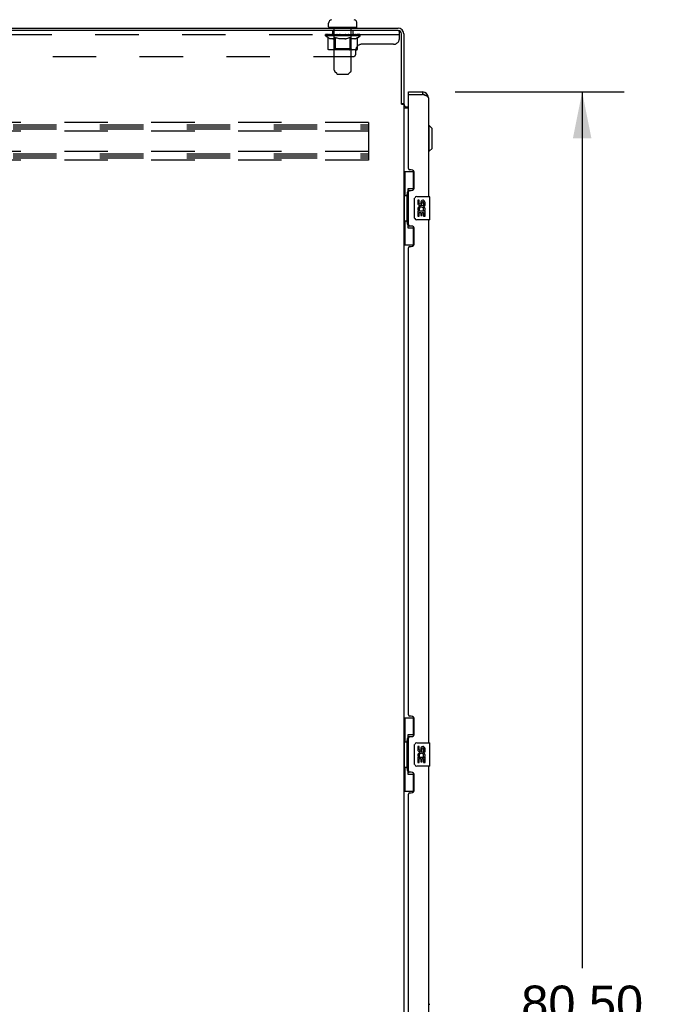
# Model space of a CAD drawing. Header units: inches. Extents: x 0 to 340, y 0 to 220.
# Tile 4 of 24: x 28 to 56, y 116 to 158. Entities that reach past the tile are written whole.
import ezdxf

# ---------------------------------------------------------------- set-up
doc = ezdxf.new("R2010")
doc.units = ezdxf.units.IN
doc.header["$LTSCALE"] = 18.7
doc.header["$MEASUREMENT"] = 0
doc.linetypes.add('HIDDEN', pattern=[0.2, 0.1, -0.1])
doc.layers.get('0').update_dxf_attribs({"linetype": 'CONTINUOUS'})
for name, color, linetype in [('02___PRT_ALL_AXES', 7, 'CONTINUOUS'), ('DEFAULT_2', 8, 'HIDDEN'), ('DIMENSIONS', 7, 'CONTINUOUS')]:
    doc.layers.add(name, color=color, linetype=linetype)
doc.styles.get("Standard").update_dxf_attribs({"font": 'arial.ttf'})
doc.dimstyles.new('DIMSTYLE_1', dxfattribs={"dimtxt": 1.5, "dimasz": 2, "dimexe": 0.09, "dimexo": 0.07, "dimgap": 0.0375, "dimtad": 0, "dimtih": 1, "dimtoh": 1, "dimzin": 4, "dimdsep": 46, "dimtxsty": 'Standard', "dimblk": '_FILLED', "dimblk1": '_FILLED', "dimblk2": '_FILLED', "dimcen": 0.09, "dimazin": 1, "dimtfac": 1, "dimtdec": 3, "dimtofl": 0, "dimtmove": 0, "dimatfit": 3, "dimldrblk": '_FILLED', "dimfxl": 1, "dimtolj": 1, "dimtzin": 4, "dimarcsym": 0})

# ---------------------------------------------------------------- blocks, each defined once
blk = doc.blocks.new('_FILLED')
at = {"color": 0, "linetype": 'ByBlock'}
blk.add_solid([(0, 0), (-1, 0.2), (-1, -0.2)], dxfattribs=at)
blk = doc.blocks.new('*D21')
at = {"layer": 'DIMENSIONS', "color": 2, "linetype": 'Continuous'}
for p, q in [((46.796, 154.991), (54.065, 154.991)), ((52.265, 154.991), (52.265, 117.3)), ((52.265, 74.491), (52.265, 112.05)), ((46.796, 74.491), (54.065, 74.491))]:
    blk.add_line(p, q, dxfattribs=at)
at = {"layer": 'DIMENSIONS', "color": 2, "linetype": 'Continuous', "xscale": 2, "yscale": 2, "zscale": 2}
for p, rotation in [((52.265, 154.991), 90), ((52.265, 74.491), 270)]:
    blk.add_blockref('_FILLED', p, dxfattribs=dict(at, rotation=rotation))
at = {"layer": 'DIMENSIONS', "color": 2, "linetype": 'Continuous', "insert": (52.265, 116.55), "char_height": 1.5, "width": 7.67286, "attachment_point": 2, "line_spacing_factor": 0.9}
blk.add_mtext('80.50\\PDOORS', dxfattribs=at)

msp = doc.modelspace()

# ---------------------------------------------------------------- linework, layer by layer
at = {"color": 3, "linetype": 'Continuous'}
for p, q in [((8.637, 157.741), (44.338, 157.741)), ((44.338, 157.637), (8.699, 157.637)), ((44.481, 154.489), (44.481, 157.494)), ((44.585, 157.495), (44.585, 154.488)), ((44.789, 154.991), (45.396, 154.991)), ((44.789, 151.699), (44.789, 154.867)), ((44.809, 154.887), (45.396, 154.887)), ((45.643, 154.745), (45.643, 150.491)), ((44.494, 154.467), (44.492, 154.471)), ((44.585, 154.449), (44.51, 154.449)), ((44.585, 154.449), (44.585, 75.034)), ((44.789, 154.293), (44.585, 154.293)), ((44.727, 154.345), (44.789, 154.345)), ((44.909, 151.639), (44.849, 151.639)), ((45.039, 150.889), (45.039, 151.509)), ((44.789, 149.284), (44.789, 150.699)), ((44.849, 150.759), (44.909, 150.759)), ((44.909, 149.224), (44.849, 149.224)), ((45.039, 148.474), (45.039, 149.094)), ((45.643, 149.491), (45.643, 126.991)), ((44.789, 128.199), (44.789, 148.284)), ((44.849, 148.344), (44.909, 148.344)), ((44.909, 128.139), (44.849, 128.139)), ((45.039, 127.389), (45.039, 128.009)), ((44.789, 125.784), (44.789, 127.199)), ((44.849, 127.259), (44.909, 127.259)), ((45.643, 125.991), (45.643, 103.491)), ((44.909, 125.724), (44.849, 125.724)), ((45.039, 124.974), (45.039, 125.594)), ((44.789, 104.699), (44.789, 124.784)), ((44.849, 124.844), (44.909, 124.844))]:
    msp.add_line(p, q, dxfattribs=at)
at = {"color": 7, "linetype": 'Continuous'}
for p, q in [((41.35, 157.791), (41.35, 157.947)), ((41.365, 157.771), (41.365, 157.741)), ((42.555, 157.771), (41.365, 157.771)), ((42.555, 157.771), (42.555, 157.741)), ((42.57, 157.791), (42.57, 157.947)), ((44.789, 154.887), (44.789, 154.991)), ((44.809, 154.887), (44.789, 154.887)), ((45.396, 154.991), (45.396, 154.887)), ((44.481, 154.501), (44.585, 154.501)), ((45.682, 153.542), (45.643, 153.542)), ((45.682, 152.44), (45.682, 153.542)), ((45.8, 153.424), (45.682, 153.542)), ((45.8, 152.558), (45.8, 153.424)), ((45.8, 152.558), (45.682, 152.44)), ((45.682, 152.44), (45.643, 152.44)), ((44.585, 151.566), (45.025, 151.566)), ((44.624, 151.566), (44.624, 150.541)), ((44.989, 151.566), (44.989, 150.786)), ((44.762, 150.831), (44.762, 149.151)), ((44.989, 150.831), (44.762, 150.831)), ((44.602, 150.541), (44.602, 149.441)), ((44.602, 150.541), (44.725, 150.541)), ((44.725, 150.571), (44.725, 150.592)), ((44.725, 149.441), (44.725, 150.541)), ((45.048, 149.591), (45.048, 150.391)), ((45.148, 150.491), (45.688, 150.491)), ((45.703, 149.506), (45.703, 150.476)), ((44.602, 149.441), (44.725, 149.441)), ((44.624, 149.441), (44.624, 148.416)), ((44.725, 149.39), (44.725, 149.411)), ((44.762, 149.151), (44.989, 149.151)), ((44.989, 149.196), (44.989, 148.416)), ((45.688, 149.491), (45.148, 149.491)), ((44.585, 148.416), (45.025, 148.416)), ((44.585, 128.066), (45.025, 128.066)), ((44.624, 128.066), (44.624, 127.041)), ((44.989, 128.066), (44.989, 127.286)), ((44.725, 127.071), (44.725, 127.092)), ((44.989, 127.331), (44.762, 127.331)), ((44.762, 127.331), (44.762, 125.651)), ((44.602, 127.041), (44.725, 127.041)), ((44.602, 127.041), (44.602, 125.941)), ((44.725, 125.941), (44.725, 127.041)), ((45.048, 126.091), (45.048, 126.891)), ((45.148, 126.991), (45.688, 126.991)), ((45.703, 126.006), (45.703, 126.976)), ((44.602, 125.941), (44.725, 125.941)), ((44.624, 125.941), (44.624, 124.916)), ((44.725, 125.89), (44.725, 125.911)), ((45.688, 125.991), (45.148, 125.991)), ((44.762, 125.651), (44.989, 125.651)), ((44.989, 125.696), (44.989, 124.916)), ((44.585, 124.916), (45.025, 124.916)), ((45.643, 115.745), (45.705, 115.745))]:
    msp.add_line(p, q, dxfattribs=at)
at = {"color": 3, "linetype": 'Continuous'}
for points in [[(45.491, 154.851), (45.476, 154.857), (45.46, 154.863), (45.445, 154.869), (45.429, 154.875), (45.396, 154.887)], [(45.643, 154.745), (45.642, 154.75), (45.641, 154.756), (45.638, 154.762), (45.635, 154.768), (45.63, 154.774), (45.624, 154.78), (45.618, 154.786), (45.61, 154.792), (45.601, 154.798), (45.592, 154.804), (45.582, 154.81), (45.571, 154.816), (45.559, 154.822), (45.546, 154.828), (45.533, 154.834), (45.52, 154.84), (45.505, 154.845), (45.491, 154.851)], [(44.492, 154.471), (44.491, 154.473), (44.49, 154.475), (44.489, 154.476), (44.488, 154.478), (44.487, 154.48), (44.486, 154.481), (44.485, 154.483), (44.484, 154.485), (44.482, 154.487), (44.481, 154.489)], [(44.51, 154.449), (44.508, 154.45), (44.507, 154.452), (44.505, 154.453), (44.503, 154.455), (44.502, 154.456), (44.501, 154.458), (44.5, 154.459), (44.498, 154.461), (44.498, 154.462), (44.497, 154.463), (44.496, 154.464), (44.495, 154.466), (44.494, 154.467)]]:
    msp.add_lwpolyline(points, dxfattribs=at)
at = {"color": 7, "linetype": 'Continuous'}
for points in [[(44.762, 150.807), (44.762, 150.804), (44.763, 150.8), (44.764, 150.796), (44.765, 150.792), (44.766, 150.787), (44.769, 150.782), (44.771, 150.777), (44.774, 150.771), (44.777, 150.764), (44.781, 150.757), (44.786, 150.75), (44.79, 150.742), (44.796, 150.734), (44.798, 150.73)], [(45.048, 150.391), (45.048, 150.397), (45.049, 150.404), (45.05, 150.41), (45.051, 150.416), (45.053, 150.422), (45.055, 150.427)], [(45.055, 149.555), (45.053, 149.561), (45.051, 149.566), (45.05, 149.572), (45.049, 149.578), (45.048, 149.585), (45.048, 149.591)], [(44.798, 149.252), (44.796, 149.248), (44.79, 149.24), (44.786, 149.232), (44.781, 149.225), (44.777, 149.218), (44.774, 149.212), (44.771, 149.206), (44.769, 149.2), (44.766, 149.195), (44.765, 149.19), (44.764, 149.186), (44.763, 149.182), (44.762, 149.178), (44.762, 149.175)], [(44.762, 127.307), (44.762, 127.304), (44.763, 127.3), (44.764, 127.296), (44.765, 127.292), (44.766, 127.287), (44.769, 127.282), (44.771, 127.277), (44.774, 127.271), (44.777, 127.264), (44.781, 127.257), (44.786, 127.25), (44.79, 127.242), (44.796, 127.234), (44.798, 127.23)], [(45.048, 126.891), (45.048, 126.897), (45.049, 126.904), (45.05, 126.91), (45.051, 126.916), (45.053, 126.922), (45.055, 126.927)], [(45.055, 126.055), (45.053, 126.061), (45.051, 126.066), (45.05, 126.072), (45.049, 126.078), (45.048, 126.085), (45.048, 126.091)], [(44.798, 125.752), (44.796, 125.748), (44.79, 125.74), (44.786, 125.732), (44.781, 125.725), (44.777, 125.718), (44.774, 125.712), (44.771, 125.706), (44.769, 125.7), (44.766, 125.695), (44.765, 125.69), (44.764, 125.686), (44.763, 125.682), (44.762, 125.678), (44.762, 125.675)]]:
    msp.add_lwpolyline(points, dxfattribs=at)
for centre, radius, start, end in [((41.507, 157.947), 0.157, 101.6478, 180), ((42.413, 157.947), 0.157, 0, 78.3522), ((41.37, 157.791), 0.02, 180, 263.0769), ((42.55, 157.791), 0.02, 276.9231, 360), ((45.396, 154.745), 0.142, 48.6613, 90), ((45.479, 154.601), 0.26, 90, 92.5937), ((45.148, 150.391), 0.1, 90, 158.7946), ((45.688, 150.476), 0.015, 0, 90), ((45.148, 149.591), 0.1, 201.205, 270), ((45.688, 149.506), 0.015, 270, 360), ((45.148, 126.891), 0.1, 90, 158.7946), ((45.688, 126.976), 0.015, 0, 90), ((45.148, 126.091), 0.1, 201.205, 270), ((45.688, 126.006), 0.015, 270, 360)]:
    msp.add_arc(centre, radius, start, end, dxfattribs=at)
at = {"color": 3, "linetype": 'Continuous'}
for centre, radius, start, end in [((44.338, 157.495), 0.246, 0, 90), ((44.338, 157.494), 0.143, 0, 90), ((44.809, 154.867), 0.02, 90, 180), ((45.396, 154.745), 0.246, 0, 90), ((44.727, 154.488), 0.142, 180, 270), ((44.849, 151.699), 0.06, 180, 270), ((44.909, 151.509), 0.13, 0, 90), ((44.909, 150.889), 0.13, 270, 360), ((44.849, 150.699), 0.06, 90, 180), ((44.849, 149.284), 0.06, 180, 270), ((44.909, 149.094), 0.13, 0, 90), ((44.849, 148.284), 0.06, 90, 180), ((44.909, 148.474), 0.13, 270, 360), ((44.849, 128.199), 0.06, 180, 270), ((44.909, 128.009), 0.13, 0, 90), ((44.849, 127.199), 0.06, 90, 180), ((44.909, 127.389), 0.13, 270, 360), ((44.849, 125.784), 0.06, 180, 270), ((44.909, 125.594), 0.13, 0, 90), ((44.909, 124.974), 0.13, 270, 360), ((44.849, 124.784), 0.06, 90, 180)]:
    msp.add_arc(centre, radius, start, end, dxfattribs=at)
at = {"color": 7, "linetype": 'Continuous'}
for centre, start_param, end_param in [((44.829, 150.582), 0.699287, 1.51401), ((44.829, 150.582), -4.655602, -3.84088), ((44.829, 149.401), 0.699287, 1.51401), ((44.829, 149.401), -4.655602, -3.84088), ((44.829, 127.082), 0.699287, 1.51401), ((44.829, 127.082), -4.655602, -3.84088), ((44.829, 125.901), 0.699287, 1.51401), ((44.829, 125.901), -4.655602, -3.84088)]:
    msp.add_ellipse(centre, major_axis=(0, 0.18), ratio=0.579493, start_param=start_param, end_param=end_param, dxfattribs=at)
at = {"layer": '02___PRT_ALL_AXES', "color": 8, "linetype": 'HIDDEN'}
for p, q in [((41.522, 157.637), (41.522, 157.45)), ((42.397, 157.637), (41.522, 157.637)), ((42.397, 157.637), (42.397, 157.45)), ((42.397, 157.45), (41.522, 157.45))]:
    msp.add_line(p, q, dxfattribs=at)
at = {"layer": '02___PRT_ALL_AXES', "color": 7, "linetype": 'Continuous'}
for p, q in [((45.186, 150.337), (45.186, 150.2)), ((45.248, 150.337), (45.186, 150.337)), ((45.248, 150.2), (45.248, 150.337)), ((45.314, 150.263), (45.314, 150.194)), ((45.374, 150.2), (45.374, 150.242)), ((45.437, 150.243), (45.437, 150.106)), ((45.437, 150.106), (45.5, 150.106)), ((45.5, 150.106), (45.5, 150.243)), ((45.186, 149.876), (45.186, 149.645)), ((45.204, 149.876), (45.186, 149.876)), ((45.186, 149.645), (45.248, 149.645)), ((45.238, 149.876), (45.266, 149.895)), ((45.238, 149.876), (45.5, 149.876)), ((45.248, 149.645), (45.248, 149.813)), ((45.248, 149.813), (45.314, 149.813)), ((45.314, 149.813), (45.314, 149.677)), ((45.314, 149.677), (45.374, 149.677)), ((45.374, 149.677), (45.374, 149.813)), ((45.374, 149.813), (45.437, 149.813)), ((45.429, 149.912), (45.487, 149.887)), ((45.437, 149.813), (45.437, 149.645)), ((45.437, 149.645), (45.5, 149.645)), ((45.5, 149.645), (45.5, 149.876)), ((45.248, 126.837), (45.186, 126.837)), ((45.186, 126.837), (45.186, 126.7)), ((45.248, 126.7), (45.248, 126.837)), ((45.314, 126.763), (45.314, 126.694)), ((45.374, 126.7), (45.374, 126.742)), ((45.437, 126.743), (45.437, 126.606)), ((45.5, 126.606), (45.5, 126.743)), ((45.204, 126.376), (45.186, 126.376)), ((45.186, 126.376), (45.186, 126.145)), ((45.238, 126.376), (45.266, 126.395)), ((45.238, 126.376), (45.5, 126.376)), ((45.248, 126.313), (45.314, 126.313)), ((45.248, 126.145), (45.248, 126.313)), ((45.314, 126.313), (45.314, 126.177)), ((45.374, 126.313), (45.437, 126.313)), ((45.374, 126.177), (45.374, 126.313)), ((45.429, 126.412), (45.487, 126.387)), ((45.437, 126.606), (45.5, 126.606)), ((45.437, 126.313), (45.437, 126.145)), ((45.5, 126.145), (45.5, 126.376)), ((45.186, 126.145), (45.248, 126.145)), ((45.314, 126.177), (45.374, 126.177)), ((45.437, 126.145), (45.5, 126.145))]:
    msp.add_line(p, q, dxfattribs=at)
for centre, radius, start, end in [((45.339, 149.949), 0.154, 161.4199, 206.1963), ((45.28, 150.2), 0.0943, 180, 360), ((45.343, 149.949), 0.157, 336.5966, 161.8791), ((45.28, 150.2), 0.0314, 180, 261.2295), ((45.343, 149.949), 0.0943, 336.5966, 215.1122), ((45.279, 150.205), 0.0362, 263.4285, 341.7628), ((45.406, 150.243), 0.0943, 68.6999, 167.4338), ((45.406, 150.243), 0.0314, 0, 180.0485), ((45.406, 150.243), 0.0943, 0, 68.6704), ((45.343, 149.949), 0.157, 205.737, 207.8532), ((45.28, 126.7), 0.0943, 180, 360), ((45.28, 126.7), 0.0314, 180, 261.2295), ((45.279, 126.705), 0.0362, 263.4285, 341.7628), ((45.406, 126.743), 0.0943, 68.6999, 167.4338), ((45.406, 126.743), 0.0314, 0, 180.0485), ((45.406, 126.743), 0.0943, 0, 68.6704), ((45.339, 126.449), 0.154, 161.4199, 206.1963), ((45.343, 126.449), 0.157, 336.5966, 161.8791), ((45.343, 126.449), 0.157, 205.737, 207.8532), ((45.343, 126.449), 0.0943, 336.5966, 215.1122)]:
    msp.add_arc(centre, radius, start, end, dxfattribs=at)
at = {"layer": 'DEFAULT_2', "color": 8, "linetype": 'HIDDEN'}
for p, q in [((41.585, 157.771), (41.585, 157.741)), ((41.595, 155.925), (41.595, 157.741)), ((42.325, 155.925), (42.325, 157.741)), ((42.335, 157.771), (42.335, 157.741)), ((44.338, 157.637), (44.397, 157.637)), ((44.397, 157.292), (44.397, 157.637)), ((44.397, 157.45), (8.772, 157.45)), ((41.216, 157.402), (41.216, 157.457)), ((42.703, 157.402), (41.216, 157.402)), ((41.324, 157.327), (41.216, 157.402)), ((41.228, 157.449), (41.228, 157.457)), ((41.238, 157.445), (41.238, 157.449)), ((41.238, 157.445), (42.682, 157.445)), ((41.249, 157.445), (41.249, 157.449)), ((41.25, 157.445), (41.25, 157.449)), ((41.261, 157.449), (41.261, 157.457)), ((41.281, 157.445), (41.281, 157.449)), ((41.283, 157.445), (41.283, 157.449)), ((41.316, 157.449), (41.316, 157.457)), ((41.324, 156.847), (41.324, 157.327)), ((41.324, 157.327), (41.344, 157.313)), ((41.333, 157.445), (41.333, 157.449)), ((41.337, 157.445), (41.337, 157.449)), ((41.573, 157.449), (41.344, 157.449)), ((41.364, 157.302), (41.344, 157.314)), ((41.383, 157.292), (41.364, 157.302)), ((41.402, 157.283), (41.383, 157.292)), ((41.39, 157.449), (41.39, 157.457)), ((41.392, 157.445), (41.392, 157.449)), ((41.392, 157.445), (41.392, 157.449)), ((41.396, 157.445), (41.396, 157.449)), ((41.422, 157.277), (41.402, 157.284)), ((41.405, 157.445), (41.405, 157.449)), ((41.405, 157.445), (41.405, 157.449)), ((41.409, 157.445), (41.409, 157.449)), ((41.412, 157.445), (41.412, 157.45)), ((41.416, 157.445), (41.416, 157.449)), ((41.44, 157.272), (41.421, 157.277)), ((41.436, 157.445), (41.436, 157.449)), ((41.526, 157.272), (41.44, 157.272)), ((41.454, 157.445), (41.454, 157.449)), ((41.456, 157.445), (41.456, 157.452)), ((41.482, 157.449), (41.482, 157.457)), ((41.482, 157.445), (41.482, 157.449)), ((41.494, 157.445), (41.494, 157.449)), ((41.499, 157.445), (41.499, 157.449)), ((41.507, 157.445), (41.507, 157.449)), ((41.522, 157.445), (41.522, 157.454)), ((41.526, 157.272), (41.545, 157.277)), ((41.543, 157.445), (41.543, 157.449)), ((41.564, 157.284), (41.545, 157.277)), ((41.546, 157.445), (41.546, 157.449)), ((41.583, 157.292), (41.564, 157.283)), ((41.573, 157.445), (41.573, 157.449)), ((41.603, 157.302), (41.583, 157.292)), ((41.651, 157.449), (41.586, 157.449)), ((41.588, 157.449), (41.588, 157.457)), ((41.594, 156.85), (41.594, 157.399)), ((41.596, 157.445), (41.596, 157.449)), ((41.602, 157.445), (41.602, 157.449)), ((41.622, 157.314), (41.602, 157.302)), ((41.609, 157.445), (41.609, 157.455)), ((41.616, 157.445), (41.616, 157.449)), ((41.642, 157.327), (41.622, 157.313)), ((41.628, 157.445), (41.628, 157.449)), ((41.642, 156.847), (41.642, 157.327)), ((41.642, 157.327), (41.682, 157.313)), ((41.651, 157.445), (41.651, 157.449)), ((41.739, 157.449), (41.677, 157.449)), ((41.722, 157.302), (41.682, 157.314)), ((41.7, 157.445), (41.7, 157.449)), ((41.706, 157.449), (41.706, 157.457)), ((41.71, 157.445), (41.71, 157.449)), ((41.713, 157.445), (41.713, 157.456)), ((41.716, 157.445), (41.716, 157.449)), ((41.76, 157.292), (41.721, 157.302)), ((41.726, 157.445), (41.726, 157.449)), ((41.739, 157.445), (41.739, 157.449)), ((41.798, 157.283), (41.76, 157.292)), ((41.834, 157.449), (41.776, 157.449)), ((41.792, 157.445), (41.792, 157.449)), ((41.837, 157.277), (41.798, 157.284)), ((41.825, 157.449), (41.96, 157.457)), ((41.831, 157.449), (41.831, 157.457)), ((41.831, 157.449), (41.831, 157.457)), ((41.831, 157.457), (41.831, 157.457)), ((41.831, 157.445), (41.831, 157.449)), ((41.834, 157.445), (41.834, 157.449)), ((41.836, 157.445), (41.836, 157.45)), ((41.874, 157.272), (41.836, 157.277)), ((41.838, 157.445), (41.838, 157.449)), ((42.045, 157.272), (41.874, 157.272)), ((41.932, 157.449), (41.881, 157.449)), ((41.889, 157.445), (41.889, 157.449)), ((41.932, 157.445), (41.932, 157.449)), ((41.957, 157.449), (41.957, 157.449)), ((41.957, 157.445), (41.957, 157.449)), ((41.957, 157.445), (41.957, 157.449)), ((41.96, 157.449), (41.96, 157.457)), ((41.96, 157.457), (42.095, 157.449)), ((41.963, 157.445), (41.963, 157.449)), ((41.963, 157.445), (41.963, 157.449)), ((41.963, 157.449), (41.963, 157.449)), ((41.988, 157.445), (41.988, 157.449)), ((41.988, 157.449), (42.039, 157.449)), ((42.031, 157.445), (42.031, 157.449)), ((42.045, 157.272), (42.084, 157.277)), ((42.082, 157.445), (42.082, 157.449)), ((42.083, 157.445), (42.083, 157.45)), ((42.122, 157.284), (42.083, 157.277)), ((42.086, 157.445), (42.086, 157.449)), ((42.086, 157.449), (42.144, 157.449)), ((42.088, 157.449), (42.088, 157.457)), ((42.088, 157.457), (42.089, 157.457)), ((42.088, 157.445), (42.088, 157.449)), ((42.089, 157.449), (42.089, 157.457)), ((42.16, 157.292), (42.121, 157.283)), ((42.128, 157.445), (42.128, 157.449)), ((42.199, 157.302), (42.16, 157.292)), ((42.181, 157.445), (42.181, 157.449)), ((42.181, 157.449), (42.243, 157.449)), ((42.194, 157.445), (42.194, 157.449)), ((42.238, 157.314), (42.198, 157.302)), ((42.204, 157.445), (42.204, 157.449)), ((42.207, 157.445), (42.207, 157.456)), ((42.21, 157.445), (42.21, 157.449)), ((42.214, 157.449), (42.214, 157.457)), ((42.22, 157.445), (42.22, 157.449)), ((42.278, 157.327), (42.238, 157.313)), ((42.268, 157.445), (42.268, 157.449)), ((42.268, 157.449), (42.334, 157.449)), ((42.278, 156.847), (42.278, 157.327)), ((42.278, 157.327), (42.298, 157.313)), ((42.292, 157.445), (42.292, 157.449)), ((42.318, 157.302), (42.298, 157.314)), ((42.304, 157.445), (42.304, 157.449)), ((42.311, 157.445), (42.311, 157.455)), ((42.337, 157.292), (42.317, 157.302)), ((42.318, 157.445), (42.318, 157.449)), ((42.324, 157.445), (42.324, 157.449)), ((42.326, 156.85), (42.326, 157.399)), ((42.332, 157.449), (42.332, 157.457)), ((42.356, 157.283), (42.336, 157.292)), ((42.347, 157.445), (42.347, 157.449)), ((42.347, 157.449), (42.703, 157.449)), ((42.375, 157.277), (42.356, 157.284)), ((42.374, 157.445), (42.374, 157.449)), ((42.394, 157.272), (42.375, 157.277)), ((42.377, 157.445), (42.377, 157.449)), ((42.479, 157.272), (42.394, 157.272)), ((42.398, 157.445), (42.398, 157.454)), ((42.413, 157.445), (42.413, 157.449)), ((42.421, 157.445), (42.421, 157.449)), ((42.426, 157.445), (42.426, 157.449)), ((42.438, 157.449), (42.438, 157.457)), ((42.438, 157.445), (42.438, 157.449)), ((42.464, 157.445), (42.464, 157.452)), ((42.466, 157.445), (42.466, 157.449)), ((42.479, 157.272), (42.499, 157.277)), ((42.484, 157.445), (42.484, 157.449)), ((42.518, 157.284), (42.498, 157.277)), ((42.504, 157.445), (42.504, 157.449)), ((42.507, 157.445), (42.507, 157.45)), ((42.511, 157.445), (42.511, 157.449)), ((42.515, 157.445), (42.515, 157.449)), ((42.515, 157.445), (42.515, 157.449)), ((42.537, 157.292), (42.517, 157.283)), ((42.524, 157.445), (42.524, 157.449)), ((42.527, 157.445), (42.527, 157.449)), ((42.528, 157.445), (42.528, 157.449)), ((42.53, 157.449), (42.53, 157.457)), ((42.556, 157.302), (42.537, 157.292)), ((42.576, 157.314), (42.556, 157.302)), ((42.562, 157.453), (42.702, 157.454)), ((42.562, 157.449), (42.562, 157.453)), ((42.596, 157.327), (42.576, 157.313)), ((42.583, 157.445), (42.583, 157.449)), ((42.587, 157.445), (42.587, 157.449)), ((42.596, 157.327), (42.703, 157.402)), ((42.596, 156.847), (42.596, 157.327)), ((42.604, 157.449), (42.604, 157.457)), ((42.637, 157.445), (42.637, 157.449)), ((42.639, 157.445), (42.639, 157.449)), ((42.659, 157.449), (42.659, 157.457)), ((42.67, 157.445), (42.67, 157.449)), ((42.671, 157.445), (42.671, 157.449)), ((42.682, 157.445), (42.682, 157.449)), ((42.692, 157.449), (42.692, 157.457)), ((42.702, 157.449), (42.702, 157.454)), ((42.703, 157.402), (42.703, 157.449)), ((42.546, 156.804), (41.374, 156.804)), ((41.594, 156.85), (41.547, 156.804)), ((42.326, 156.85), (41.594, 156.85)), ((41.646, 156.824), (41.644, 156.829)), ((41.648, 156.819), (41.646, 156.824)), ((41.655, 156.809), (41.653, 156.812)), ((41.661, 156.805), (41.658, 156.807)), ((41.664, 156.804), (41.661, 156.805)), ((41.667, 156.804), (41.664, 156.804)), ((42.326, 156.85), (42.372, 156.804)), ((42.522, 156.637), (42.522, 156.792)), ((44.147, 157.042), (42.772, 157.042)), ((10.772, 156.512), (42.397, 156.512)), ((41.696, 155.783), (41.624, 155.855)), ((41.766, 155.754), (42.154, 155.754)), ((42.224, 155.783), (42.296, 155.855)), ((43.064, 153.679), (9.064, 153.679)), ((9.064, 153.575), (43.064, 153.575)), ((9.064, 153.491), (43.064, 153.491)), ((9.064, 153.408), (43.064, 153.408)), ((43.064, 153.679), (43.064, 152.054)), ((43.064, 153.304), (9.064, 153.304)), ((43.064, 152.429), (9.064, 152.429)), ((9.064, 152.325), (43.064, 152.325)), ((9.064, 152.241), (43.064, 152.241)), ((9.064, 152.158), (43.064, 152.158)), ((43.064, 152.054), (9.064, 152.054))]:
    msp.add_line(p, q, dxfattribs=at)
for points in [[(41.374, 156.804), (41.368, 156.804), (41.362, 156.805), (41.356, 156.807), (41.351, 156.809), (41.345, 156.812), (41.34, 156.815), (41.336, 156.819), (41.332, 156.824), (41.329, 156.829), (41.326, 156.835), (41.325, 156.841), (41.324, 156.847)], [(41.643, 156.835), (41.642, 156.841), (41.642, 156.847)], [(41.644, 156.829), (41.643, 156.835), (41.642, 156.841), (41.642, 156.847)], [(41.658, 156.807), (41.655, 156.809), (41.653, 156.812), (41.65, 156.815), (41.648, 156.819)], [(42.253, 156.804), (42.256, 156.804), (42.259, 156.805), (42.262, 156.807), (42.265, 156.809), (42.267, 156.812), (42.27, 156.815), (42.272, 156.819), (42.274, 156.824), (42.276, 156.829), (42.277, 156.835), (42.278, 156.841), (42.278, 156.847)], [(42.546, 156.804), (42.552, 156.804), (42.558, 156.805), (42.563, 156.807), (42.569, 156.809), (42.575, 156.812), (42.58, 156.815), (42.584, 156.819), (42.588, 156.824), (42.591, 156.829), (42.594, 156.835), (42.595, 156.841), (42.596, 156.847)]]:
    msp.add_lwpolyline(points, dxfattribs=at)
for centre, radius, start, end in [((41.37, 157.791), 0.02, 263.0769, 270), ((41.565, 157.741), 0.03, 0, 90), ((42.355, 157.741), 0.03, 90, 180), ((42.55, 157.791), 0.02, 270, 276.9231), ((41.547, 157.399), 0.0466, 0, 90), ((42.372, 157.399), 0.0466, 90, 180), ((44.147, 157.292), 0.25, 270, 360), ((42.772, 156.792), 0.25, 90, 180), ((42.397, 156.637), 0.125, 270, 360), ((41.695, 155.925), 0.1, 180, 225), ((42.225, 155.925), 0.1, 315, 360), ((41.766, 155.854), 0.1, 225, 270), ((42.154, 155.854), 0.1, 270, 315)]:
    msp.add_arc(centre, radius, start, end, dxfattribs=at)
for centre, major_axis, ratio, start_param, end_param in [((41.96, 157.457), (0.743, 0.008), 0.059247, 2.966439, 3.140971), ((41.193, 157.443), (0.232, 0), 0.060167, 0.426548, 1.470503), ((41.96, 157.457), (0.744, 0), 0.060167, 3.141593, 3.316126), ((41.193, 157.435), (0.232, 0.002), 0.059247, 1.374323, 1.469882), ((41.96, 157.457), (0.743, 0.015), 0.056515, 2.79136, 2.965893), ((41.165, 157.443), (0.232, 0.002), 0.059247, 0.251393, 1.295349), ((41.245, 157.443), (0.232, -0.002), 0.059247, 0.601702, 1.645657), ((41.96, 157.457), (0.743, -0.008), 0.059247, -2.966439, -2.791906), ((41.245, 157.435), (0.232, 0), 0.060167, 1.549477, 1.645036), ((41.165, 157.435), (0.232, 0.005), 0.056515, 1.199244, 1.294804), ((41.249, 157.438), (0.192, 0.002), 0.059247, 1.051627, 1.625044), ((41.226, 157.438), (0.192, 0.004), 0.056515, 0.876548, 1.449966), ((41.294, 157.438), (0.192, 0), 0.060167, 1.226781, 1.800198), ((41.96, 157.457), (0.743, 0.022), 0.052059, 2.616423, 2.790956), ((41.161, 157.443), (0.232, 0.005), 0.056515, 0.076315, 1.120271), ((41.318, 157.443), (0.232, -0.005), 0.056515, 0.77678, 1.820736), ((41.96, 157.457), (0.743, -0.015), 0.056515, -2.79136, -2.616827), ((41.318, 157.435), (0.232, -0.002), 0.059247, 1.724631, 1.82019), ((41.161, 157.435), (0.232, 0.007), 0.052059, 1.024308, 1.119867), ((41.225, 157.438), (0.192, 0.006), 0.052059, 0.701611, 1.275029), ((41.359, 157.438), (0.192, -0.002), 0.059247, 1.401935, 1.975352), ((41.96, 157.457), (0.743, 0.029), 0.046022, 2.441677, 2.61621), ((41.411, 157.443), (0.232, -0.007), 0.052059, 0.951717, 1.995673), ((41.181, 157.443), (0.232, 0.007), 0.052059, -0.098622, 0.945334), ((41.96, 157.457), (0.743, -0.022), 0.052059, -2.616423, -2.441891), ((41.411, 157.435), (0.232, -0.005), 0.056515, 1.899709, 1.995269), ((41.181, 157.435), (0.232, 0.009), 0.046022, 0.849561, 0.945121), ((41.247, 157.438), (0.192, 0.007), 0.046022, 0.526865, 1.100283), ((41.442, 157.438), (0.192, -0.004), 0.056515, 1.577013, 2.150431), ((41.96, 157.457), (0.743, 0.034), 0.038593, 2.267147, 2.44168), ((41.521, 157.443), (0.232, -0.009), 0.046022, 1.126463, 2.170419), ((41.224, 157.443), (0.232, 0.009), 0.046022, -0.273368, 0.770588), ((41.96, 157.457), (0.743, -0.029), 0.046022, -2.441677, -2.267144), ((41.521, 157.435), (0.232, -0.007), 0.052059, 2.074646, 2.170205), ((41.224, 157.435), (0.232, 0.011), 0.038593, 0.675031, 0.77059), ((41.29, 157.438), (0.192, 0.009), 0.038593, 0.352335, 0.925752), ((41.541, 157.438), (0.192, -0.006), 0.052059, 1.75195, 2.325367), ((41.96, 157.457), (0.743, 0.039), 0.030002, 2.09283, 2.267363), ((41.644, 157.443), (0.232, -0.011), 0.038593, 1.300994, 2.344949), ((41.29, 157.443), (0.232, 0.011), 0.038593, -0.447899, 0.596057), ((41.96, 157.457), (0.743, -0.034), 0.038593, -2.267147, -2.092614), ((41.644, 157.435), (0.232, -0.009), 0.046022, 2.249392, 2.344952), ((41.29, 157.435), (0.232, 0.012), 0.030002, 0.500714, 0.596274), ((41.353, 157.438), (0.192, 0.01), 0.030002, 0.178018, 0.751436), ((41.652, 157.438), (0.192, -0.007), 0.046022, 1.926696, 2.500114), ((41.377, 157.443), (0.232, 0.012), 0.030002, -0.622215, 0.421741), ((41.96, 157.457), (0.743, 0.042), 0.020513, 1.918702, 2.093235), ((41.776, 157.443), (0.232, -0.012), 0.030002, 1.47531, 2.519266), ((41.96, 157.457), (0.743, -0.039), 0.030002, -2.09283, -1.918297), ((41.776, 157.435), (0.232, -0.011), 0.038593, 2.423923, 2.519482), ((41.377, 157.435), (0.232, 0.013), 0.020513, 0.326586, 0.422146), ((41.435, 157.438), (0.192, 0.011), 0.020513, 0.00389, 0.577307), ((41.773, 157.438), (0.192, -0.009), 0.038593, 2.101227, 2.674644), ((41.481, 157.443), (0.232, 0.013), 0.020513, -0.796343, 0.247613), ((41.96, 157.457), (0.743, 0.044), 0.010411, 1.744712, 1.919245), ((41.914, 157.443), (0.232, -0.013), 0.020513, 1.649438, 2.693394), ((41.96, 157.457), (0.743, -0.042), 0.020513, -1.918702, -1.744169), ((41.914, 157.435), (0.232, -0.012), 0.030002, 2.598239, 2.693799), ((41.481, 157.435), (0.232, 0.014), 0.010411, 0.152596, 0.248156), ((41.533, 157.438), (0.192, 0.011), 0.010411, 6.113086, 6.686503), ((41.9, 157.438), (0.192, -0.01), 0.030002, 2.275543, 2.848961), ((41.6, 157.443), (0.232, 0.014), 0.010411, -0.970333, -0.000837), ((42.054, 157.443), (0.232, -0.014), 0.010411, 1.823428, 2.867384), ((41.96, 157.457), (0.743, -0.044), 0.010411, -1.744712, -1.570179), ((42.054, 157.435), (0.232, -0.013), 0.020513, 2.772368, 2.867927), ((42.029, 157.438), (0.192, -0.011), 0.020513, 2.449671, 3.023089), ((41.866, 157.443), (0.232, 0.014), 0.010411, 0.274209, 1.318165), ((41.765, 157.438), (0.192, 0.011), 0.010411, -0.000452, 0.517932), ((41.729, 157.435), (0.232, 0.014), 0.010411, 0.099676, 0.195236), ((41.96, 157.457), (0.743, 0.044), 0.010411, -1.571413, -1.39688), ((42.191, 157.435), (0.232, -0.014), 0.010411, 2.946357, 3.041917), ((42.155, 157.438), (0.192, -0.011), 0.010411, 2.623661, 3.142044), ((42.005, 157.443), (0.232, 0.013), 0.020513, 0.448199, 1.492154), ((41.891, 157.438), (0.192, 0.011), 0.020513, 0.118504, 0.691921), ((41.866, 157.435), (0.232, 0.013), 0.020513, 0.273666, 0.369225), ((42.32, 157.443), (0.232, -0.014), 0.010411, -3.140756, -2.17126), ((41.96, 157.457), (0.743, 0.042), 0.020513, -1.397424, -1.222891), ((41.96, 157.457), (0.743, -0.044), 0.010411, 1.222347, 1.39688), ((42.144, 157.443), (0.232, 0.012), 0.030002, 0.622327, 1.666283), ((42.02, 157.438), (0.192, 0.01), 0.030002, 0.292632, 0.86605), ((42.387, 157.438), (0.192, -0.011), 0.010411, 2.738275, 3.311692), ((42.439, 157.443), (0.232, -0.013), 0.020513, 2.89398, 3.937936), ((42.005, 157.435), (0.232, 0.012), 0.030002, 0.447794, 0.543354), ((42.439, 157.435), (0.232, -0.014), 0.010411, 2.893437, 2.988996), ((41.96, 157.457), (0.743, 0.039), 0.030002, -1.223295, -1.048762), ((41.96, 157.457), (0.743, -0.042), 0.020513, 1.048358, 1.222891), ((42.276, 157.443), (0.232, 0.011), 0.038593, 0.796643, 1.840599), ((42.146, 157.438), (0.192, 0.009), 0.038593, 0.466948, 1.040366), ((42.485, 157.438), (0.192, -0.011), 0.020513, 2.564285, 3.137703), ((42.543, 157.443), (0.232, -0.012), 0.030002, 2.719852, 3.763807), ((42.399, 157.443), (0.232, 0.009), 0.046022, 0.971174, 2.01513), ((42.144, 157.435), (0.232, 0.011), 0.038593, 0.62211, 0.71767), ((42.543, 157.435), (0.232, -0.013), 0.020513, 2.719447, 2.815007), ((41.96, 157.457), (0.743, 0.034), 0.038593, -1.048979, -0.874446), ((41.96, 157.457), (0.743, -0.039), 0.030002, 0.874229, 1.048762), ((42.267, 157.438), (0.192, 0.007), 0.046022, 0.641479, 1.214897), ((42.509, 157.443), (0.232, 0.007), 0.052059, 1.14592, 2.189876), ((42.567, 157.438), (0.192, -0.01), 0.030002, 2.390157, 2.963574), ((42.629, 157.443), (0.232, -0.011), 0.038593, 2.545535, 3.589491), ((42.379, 157.438), (0.192, 0.006), 0.052059, 0.816225, 1.389643), ((42.276, 157.435), (0.232, 0.009), 0.046022, 0.796641, 0.892201), ((42.629, 157.435), (0.232, -0.012), 0.030002, 2.545319, 2.640878), ((42.602, 157.443), (0.232, 0.005), 0.056515, 1.320857, 2.364813), ((41.96, 157.457), (0.743, 0.029), 0.046022, -0.874448, -0.699915), ((41.96, 157.457), (0.743, -0.034), 0.038593, 0.699913, 0.874446), ((42.696, 157.443), (0.232, -0.009), 0.046022, 2.371005, 3.41496), ((42.63, 157.438), (0.192, -0.009), 0.038593, 2.21584, 2.789258), ((42.478, 157.438), (0.192, 0.004), 0.056515, 0.991162, 1.564579), ((42.675, 157.443), (0.232, 0.002), 0.059247, 1.495935, 2.539891), ((42.739, 157.443), (0.232, -0.007), 0.052059, 2.196258, 3.240214), ((42.673, 157.438), (0.192, -0.007), 0.046022, 2.04131, 2.614727), ((42.399, 157.435), (0.232, 0.007), 0.052059, 0.971387, 1.066947), ((42.696, 157.435), (0.232, -0.011), 0.038593, 2.371002, 2.466562), ((42.727, 157.443), (0.232, 0), 0.060167, 2.360678, 2.715045), ((42.759, 157.443), (0.232, -0.005), 0.056515, 2.021322, 3.065278), ((42.561, 157.438), (0.192, 0.002), 0.059247, 1.16624, 1.739658), ((41.96, 157.457), (0.743, 0.022), 0.052059, -0.699702, -0.525169), ((41.96, 157.457), (0.743, -0.029), 0.046022, 0.525382, 0.699915), ((42.755, 157.443), (0.232, -0.002), 0.059247, 1.846243, 2.890199), ((42.695, 157.438), (0.192, -0.006), 0.052059, 1.866564, 2.439981), ((42.626, 157.438), (0.192, 0), 0.060167, 1.341394, 1.914812), ((42.694, 157.438), (0.192, -0.004), 0.056515, 1.691627, 2.265045), ((42.671, 157.438), (0.192, -0.002), 0.059247, 1.516549, 2.089966), ((42.509, 157.435), (0.232, 0.005), 0.056515, 1.146324, 1.241883), ((42.739, 157.435), (0.232, -0.009), 0.046022, 2.196472, 2.292031), ((41.96, 157.457), (0.743, 0.015), 0.056515, -0.524765, -0.350233), ((41.96, 157.457), (0.743, -0.022), 0.052059, 0.350636, 0.525169), ((42.727, 157.435), (0.232, -0.002), 0.059247, 1.76727, 1.979233), ((42.602, 157.435), (0.232, 0.002), 0.059247, 1.321402, 1.416962), ((42.759, 157.435), (0.232, -0.007), 0.052059, 2.021726, 2.117285), ((41.96, 157.457), (0.743, 0.008), 0.059247, -0.349687, -0.175154), ((41.96, 157.457), (0.743, -0.015), 0.056515, 0.1757, 0.350233), ((42.675, 157.435), (0.232, 0), 0.060167, 1.496556, 1.592116), ((42.755, 157.435), (0.232, -0.005), 0.056515, 1.846789, 1.942348), ((41.96, 157.457), (0.743, -0.008), 0.059247, 6.276097, 6.458339), ((41.96, 157.457), (0.744, 0), 0.060167, -0.174533, -0.057527)]:
    msp.add_ellipse(centre, major_axis=major_axis, ratio=ratio, start_param=start_param, end_param=end_param, dxfattribs=at)

# ---------------------------------------------------------------- dimensions: what is measured, and where the dimension line sits
at = {"layer": 'DIMENSIONS', "color": 2, "linetype": 'Continuous'}
dim = msp.add_linear_dim(base=(52.265, 74.491), p1=(46.726, 154.991), p2=(46.726, 74.491), angle=270, text='<>\\PDOORS', dimstyle='DIMSTYLE_1', dxfattribs=at)
dim.commit()
dim.dimension.update_dxf_attribs({"geometry": '*D21', "text_midpoint": (52.265, 114.675), "dimtype": 160})

doc.saveas('drawing.dxf')
